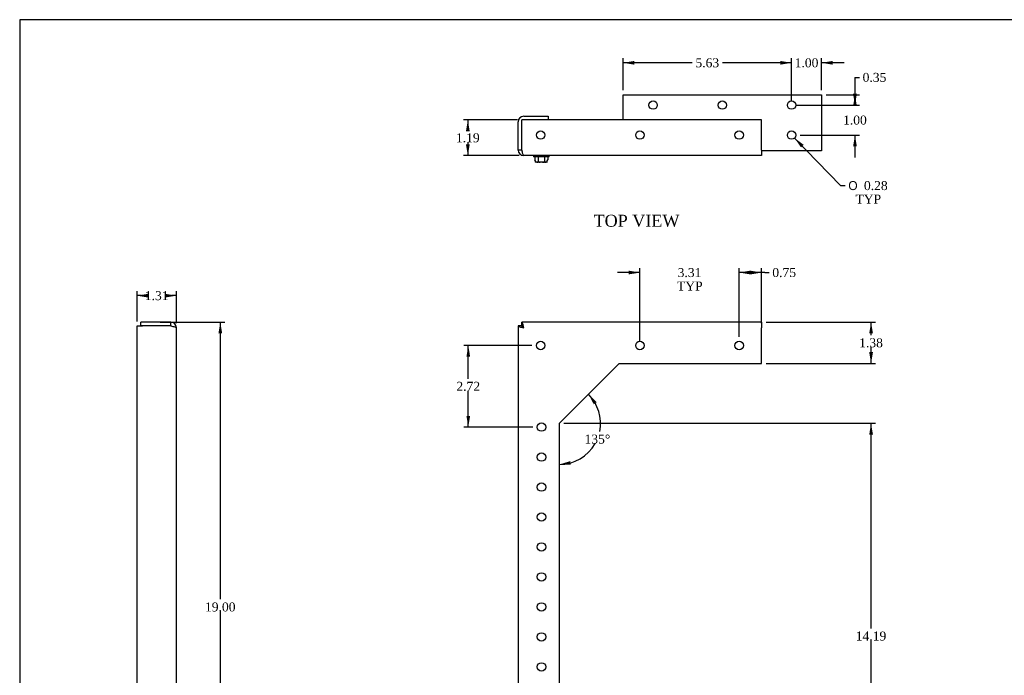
# Model space of a CAD drawing. Header units: inches. Extents: x 0.2 to 65.9, y -0.4 to 43.8.
# Tile 2 of 5: x 0.2 to 33, y 22 to 43.8. Entities that reach past the tile are written whole.
import ezdxf
from ezdxf.enums import TextEntityAlignment as Align

# ---------------------------------------------------------------- set-up
doc = ezdxf.new("R2010")
doc.units = ezdxf.units.IN
doc.header["$MEASUREMENT"] = 0
for name, color, linetype in [('COM55554-3', 7, 'Continuous'), ('COM55555-3', 7, 'Continuous'), ('Default', 7, 'Continuous'), ('SCC17994', 7, 'Continuous')]:
    doc.layers.add(name, color=color, linetype=linetype)
doc.styles.add('SEACAD_Solid_Edge_ANSI1_Symbols', font='txt')
doc.styles.add('SEACAD_Times_New_Roman', font='times.ttf')
doc.dimstyles.new('HAMMOND_(STH_-_48x32)', dxfattribs={"dimtxt": 0.3, "dimasz": 0.375, "dimexe": 0.15, "dimexo": 0.15, "dimgap": 0.075, "dimtad": 0, "dimtih": 1, "dimtoh": 1, "dimzin": 0, "dimdsep": 46, "dimtxsty": 'SEACAD_Times_New_Roman', "dimblk1": '_SE_FILLED', "dimblk2": '_SE_FILLED', "dimsah": 1, "dimcen": 0.15, "dimadec": 0, "dimazin": 0, "dimtfac": 0.8, "dimtofl": 0, "dimtmove": 1, "dimatfit": 3, "dimfxl": 1, "dimtolj": 1, "dimtzin": 0, "dimarcsym": 0})

# ---------------------------------------------------------------- blocks, each defined once
blk = doc.blocks.new('SE')
at = {"layer": 'COM55554-3', "color": 7, "linetype": 'Continuous'}
for p, q in [((18.18, 17.999), (20.18, 15.999)), ((20.305, 15.999), (20.305, 16.184)), ((20.305, 16.184), (26.93, 16.184)), ((26.93, 16.184), (26.93, 15.999)), ((20.18, 15.999), (20.305, 15.999)), ((26.93, 15.999), (26.93, 14.934)), ((26.93, 14.749), (26.93, 14.934)), ((26.93, 14.749), (18.18, 14.749))]:
    blk.add_line(p, q, dxfattribs=at)
for centre in [(19.115, 15.404), (21.115, 15.404), (23.115, 15.404), (25.115, 15.404)]:
    blk.add_circle(centre, 0.141, dxfattribs=at)
at = {"layer": 'COM55555-3', "color": 7, "linetype": 'Continuous'}
for p, q in [((16.93, 33.624), (16.805, 33.624)), ((16.805, 33.624), (16.805, 14.749)), ((16.931, 33.624), (16.931, 33.749)), ((24.93, 33.749), (16.931, 33.749)), ((24.93, 33.749), (24.93, 33.564)), ((24.93, 32.374), (24.93, 33.564)), ((18.18, 30.374), (20.18, 32.374)), ((20.18, 32.374), (24.93, 32.374)), ((18.18, 14.749), (18.18, 30.374)), ((16.99, 14.749), (16.805, 14.749)), ((16.99, 14.749), (18.18, 14.749))]:
    blk.add_line(p, q, dxfattribs=at)
for centre in [(17.555, 32.969), (20.868, 32.969), (24.18, 32.969), (17.585, 30.249), (17.585, 29.249), (17.585, 28.249), (17.585, 27.249), (17.585, 26.249), (17.585, 25.249), (17.585, 24.249), (17.585, 23.249), (17.585, 22.249), (17.585, 21.249), (17.585, 20.249), (17.585, 18.249), (17.585, 17.249), (17.585, 16.249)]:
    blk.add_circle(centre, 0.141, dxfattribs=at)
for points in [[(16.805, 33.624), (16.805, 33.619), (16.81, 33.614), (16.829, 33.604), (16.842, 33.599), (16.877, 33.589), (16.897, 33.584), (16.942, 33.574), (16.966, 33.569), (16.99, 33.564)], [(16.93, 33.624), (16.93, 33.619), (16.932, 33.614), (16.938, 33.604), (16.942, 33.599), (16.954, 33.589), (16.96, 33.584), (16.975, 33.574), (16.983, 33.569), (16.99, 33.564)], [(16.99, 33.564), (16.985, 33.588), (16.98, 33.612), (16.97, 33.657), (16.965, 33.677), (16.955, 33.712), (16.95, 33.725), (16.94, 33.744), (16.936, 33.749), (16.931, 33.749)], [(16.99, 33.564), (16.985, 33.572), (16.98, 33.579), (16.97, 33.594), (16.965, 33.601), (16.955, 33.612), (16.95, 33.616), (16.94, 33.622), (16.936, 33.624), (16.931, 33.624)]]:
    blk.add_open_spline(points, degree=3, knots=[0, 0, 0, 0, 0.25, 0.25, 0.5, 0.5, 0.75, 0.75, 1, 1, 1, 1], dxfattribs=at)
at = {"layer": 'SCC17994', "color": 7, "linetype": 'Continuous'}
for p, q in [((17.438, 19.375), (17.473, 19.435)), ((17.473, 19.435), (17.543, 19.435)), ((17.618, 19.435), (17.543, 19.435)), ((17.618, 19.435), (17.688, 19.435)), ((17.688, 19.435), (17.723, 19.375)), ((17.388, 19.289), (17.365, 19.249)), ((17.795, 19.249), (17.365, 19.249)), ((17.365, 19.249), (17.388, 19.209)), ((17.388, 19.289), (17.4, 19.309)), ((17.395, 19.289), (17.388, 19.289)), ((17.4, 19.188), (17.388, 19.209)), ((17.388, 19.209), (17.395, 19.209)), ((17.395, 19.289), (17.41, 19.289)), ((17.395, 19.209), (17.41, 19.209)), ((17.438, 19.375), (17.4, 19.309)), ((17.4, 19.188), (17.438, 19.123)), ((17.41, 19.289), (17.751, 19.289)), ((17.751, 19.209), (17.41, 19.209)), ((17.473, 19.063), (17.438, 19.123)), ((17.543, 19.063), (17.473, 19.063)), ((17.543, 19.063), (17.618, 19.063)), ((17.688, 19.063), (17.618, 19.063)), ((17.723, 19.123), (17.688, 19.063)), ((17.761, 19.309), (17.723, 19.375)), ((17.723, 19.123), (17.761, 19.188)), ((17.766, 19.289), (17.751, 19.289)), ((17.766, 19.209), (17.751, 19.209)), ((17.761, 19.309), (17.772, 19.289)), ((17.772, 19.209), (17.761, 19.188)), ((17.766, 19.289), (17.772, 19.289)), ((17.772, 19.209), (17.766, 19.209)), ((17.772, 19.289), (17.795, 19.249)), ((17.795, 19.249), (17.772, 19.209)), ((17.388, 15.289), (17.365, 15.249)), ((17.795, 15.249), (17.365, 15.249)), ((17.365, 15.249), (17.388, 15.209)), ((17.388, 15.289), (17.4, 15.309)), ((17.395, 15.289), (17.388, 15.289)), ((17.4, 15.188), (17.388, 15.209)), ((17.388, 15.209), (17.395, 15.209)), ((17.395, 15.289), (17.41, 15.289)), ((17.395, 15.209), (17.41, 15.209)), ((17.438, 15.375), (17.4, 15.309)), ((17.4, 15.188), (17.438, 15.123)), ((17.41, 15.289), (17.751, 15.289)), ((17.751, 15.209), (17.41, 15.209)), ((17.438, 15.375), (17.473, 15.435)), ((17.473, 15.063), (17.438, 15.123)), ((17.473, 15.435), (17.543, 15.435)), ((17.618, 15.435), (17.543, 15.435)), ((17.618, 15.435), (17.688, 15.435)), ((17.688, 15.435), (17.723, 15.375)), ((17.723, 15.123), (17.688, 15.063)), ((17.761, 15.309), (17.723, 15.375)), ((17.723, 15.123), (17.761, 15.188)), ((17.766, 15.289), (17.751, 15.289)), ((17.766, 15.209), (17.751, 15.209)), ((17.761, 15.309), (17.772, 15.289)), ((17.772, 15.209), (17.761, 15.188)), ((17.766, 15.289), (17.772, 15.289)), ((17.772, 15.209), (17.766, 15.209)), ((17.772, 15.289), (17.795, 15.249)), ((17.795, 15.249), (17.772, 15.209)), ((17.543, 15.063), (17.473, 15.063)), ((17.543, 15.063), (17.618, 15.063)), ((17.688, 15.063), (17.618, 15.063))]:
    blk.add_line(p, q, dxfattribs=at)
for centre in [(17.58, 19.249), (17.58, 15.249)]:
    blk.add_circle(centre, 0.26, dxfattribs=at)
for centre, start, end in [((17.58, 19.249), 13.213, 166.787), ((17.58, 19.249), 193.213, 346.787), ((17.58, 15.249), 13.213, 166.787), ((17.58, 15.249), 193.213, 346.787)]:
    blk.add_arc(centre, 0.175, start, end, dxfattribs=at)
blk = doc.blocks.new('SE1')
at = {"layer": 'COM55554-3', "color": 7, "linetype": 'Continuous'}
for p, q in [((20.305, 40.493), (20.305, 41.336)), ((20.305, 41.336), (26.93, 41.336)), ((26.93, 41.336), (26.93, 39.646)), ((26.93, 39.461), (24.93, 39.461)), ((26.93, 39.646), (26.93, 39.461))]:
    blk.add_line(p, q, dxfattribs=at)
for centre in [(21.305, 40.991), (23.618, 40.991), (25.93, 40.991), (25.93, 39.991)]:
    blk.add_circle(centre, 0.141, dxfattribs=at)
blk.add_arc((17.115, 39.646), 0.185, 180, 181.9881, dxfattribs=at)
at = {"layer": 'COM55555-3', "color": 7, "linetype": 'Continuous'}
for p, q in [((16.805, 39.49), (16.805, 40.433)), ((16.93, 39.49), (16.93, 40.433)), ((16.931, 39.49), (16.931, 40.493)), ((24.93, 40.493), (16.931, 40.493)), ((16.99, 40.618), (17.805, 40.618)), ((17.805, 40.618), (17.805, 40.493)), ((24.93, 39.49), (24.93, 40.493)), ((16.93, 39.49), (16.805, 39.49)), ((24.93, 39.49), (24.93, 39.305)), ((24.93, 39.305), (16.99, 39.305))]:
    blk.add_line(p, q, dxfattribs=at)
for centre in [(17.555, 39.992), (20.868, 39.992), (24.18, 39.992)]:
    blk.add_circle(centre, 0.141, dxfattribs=at)
for centre, radius, start, end in [((16.99, 40.433), 0.185, 90, 180), ((16.99, 40.433), 0.06, 176.5087, 180), ((16.99, 39.49), 0.185, 180, 270), ((16.99, 39.49), 0.06, 180, 203.5133)]:
    blk.add_arc(centre, radius, start, end, dxfattribs=at)
blk.add_open_spline([(16.99, 39.305), (16.985, 39.305), (16.98, 39.31), (16.97, 39.329), (16.965, 39.342), (16.955, 39.377), (16.95, 39.397), (16.94, 39.442), (16.936, 39.466), (16.931, 39.49)], degree=3, knots=[0, 0, 0, 0, 0.25, 0.25, 0.5, 0.5, 0.75, 0.75, 1, 1, 1, 1], dxfattribs=at)
at = {"layer": 'SCC17994', "color": 7, "linetype": 'Continuous'}
for p, q in [((17.32, 39.305), (17.32, 39.262)), ((17.84, 39.262), (17.32, 39.262)), ((17.365, 39.262), (17.365, 39.16)), ((17.388, 39.135), (17.365, 39.16)), ((17.388, 39.086), (17.388, 39.135)), ((17.473, 39.262), (17.473, 39.11)), ((17.688, 39.262), (17.688, 39.11)), ((17.772, 39.135), (17.795, 39.16)), ((17.772, 39.086), (17.772, 39.135)), ((17.795, 39.262), (17.795, 39.16)), ((17.84, 39.262), (17.84, 39.305)), ((17.4, 39.085), (17.395, 39.085)), ((17.438, 39.085), (17.4, 39.085)), ((17.543, 39.085), (17.438, 39.085)), ((17.618, 39.085), (17.543, 39.085)), ((17.723, 39.085), (17.618, 39.085)), ((17.761, 39.085), (17.723, 39.085)), ((17.766, 39.085), (17.761, 39.085))]:
    blk.add_line(p, q, dxfattribs=at)
for centre, radius, start, end in [((17.399, 39.16), 0.0754, 261.9296, 270.8745), ((17.762, 39.16), 0.0753, 269.1196, 278.0764)]:
    blk.add_arc(centre, radius, start, end, dxfattribs=at)
for points, knots in [([(17.438, 39.085), (17.441, 39.085), (17.445, 39.085), (17.451, 39.086), (17.455, 39.086), (17.461, 39.089), (17.464, 39.091), (17.469, 39.096), (17.47, 39.098), (17.472, 39.103), (17.473, 39.106), (17.473, 39.11)], [0, 0, 0, 0, 0.25, 0.25, 0.5, 0.5, 0.75, 0.75, 0.875, 0.875, 1, 1, 1, 1]), ([(17.473, 39.11), (17.473, 39.106), (17.474, 39.103), (17.479, 39.098), (17.481, 39.096), (17.487, 39.093), (17.49, 39.091), (17.497, 39.089), (17.5, 39.088), (17.509, 39.086), (17.516, 39.086), (17.529, 39.085), (17.536, 39.085), (17.543, 39.085)], [0, 0, 0, 0, 0.125, 0.125, 0.25, 0.25, 0.375, 0.375, 0.5, 0.5, 0.75, 0.75, 1, 1, 1, 1]), ([(17.618, 39.085), (17.625, 39.085), (17.632, 39.085), (17.645, 39.086), (17.651, 39.086), (17.664, 39.089), (17.671, 39.091), (17.68, 39.096), (17.682, 39.098), (17.686, 39.103), (17.688, 39.107), (17.688, 39.11)], [0, 0, 0, 0, 0.25, 0.25, 0.5, 0.5, 0.75, 0.75, 0.875, 0.875, 1, 1, 1, 1]), ([(17.688, 39.11), (17.688, 39.106), (17.689, 39.103), (17.691, 39.098), (17.692, 39.096), (17.696, 39.091), (17.7, 39.089), (17.709, 39.085), (17.716, 39.085), (17.723, 39.085)], [0, 0, 0, 0, 0.125, 0.125, 0.25, 0.25, 0.5, 0.5, 1, 1, 1, 1]), ([(17.395, 39.085), (17.394, 39.085), (17.393, 39.085), (17.391, 39.085), (17.389, 39.085), (17.388, 39.086)], [0, 0, 0, 0, 0.5, 0.5, 1, 1, 1, 1]), ([(17.766, 39.085), (17.767, 39.085), (17.768, 39.085), (17.77, 39.085), (17.771, 39.085), (17.771, 39.085)], [0, 0, 0, 0, 0.5, 0.5, 0.8057398, 0.8057398, 0.8057398, 0.8057398])]:
    blk.add_open_spline(points, degree=3, knots=knots, dxfattribs=at)
blk = doc.blocks.new('SE3')
at = {"layer": 'COM55554-3', "color": 7, "linetype": 'Continuous'}
for p, q in [((4.085, 16.184), (3.366, 16.184)), ((3.366, 16.184), (3.366, 16.059)), ((4.085, 16.059), (3.366, 16.059))]:
    blk.add_line(p, q, dxfattribs=at)
at = {"layer": 'COM55555-3', "color": 7, "linetype": 'Continuous'}
for p, q in [((4.085, 33.624), (4.27, 33.624)), ((4.085, 14.749), (4.085, 33.624)), ((4.21, 33.624), (4.21, 33.749)), ((5.212, 33.749), (4.21, 33.749)), ((5.212, 33.624), (4.21, 33.624)), ((5.212, 33.624), (4.27, 33.624)), ((5.212, 33.624), (5.212, 33.749)), ((5.397, 14.749), (5.397, 33.564)), ((4.27, 14.749), (4.085, 14.749)), ((5.212, 14.749), (4.27, 14.749)), ((5.397, 14.749), (5.212, 14.749))]:
    blk.add_line(p, q, dxfattribs=at)
for radius, start in [(0.185, 0), (0.06, 66.4867)]:
    blk.add_arc((5.212, 33.564), radius, start, 90, dxfattribs=at)
blk.add_open_spline([(5.212, 33.624), (5.236, 33.619), (5.261, 33.614), (5.305, 33.604), (5.326, 33.599), (5.36, 33.589), (5.374, 33.584), (5.392, 33.574), (5.397, 33.569), (5.397, 33.564)], degree=3, knots=[0, 0, 0, 0, 0.25, 0.25, 0.5, 0.5, 0.75, 0.75, 1, 1, 1, 1], dxfattribs=at)
at = {"layer": 'SCC17994', "color": 7, "linetype": 'Continuous'}
for p, q in [((5.441, 19.509), (5.397, 19.509)), ((5.441, 18.989), (5.441, 19.509)), ((5.441, 19.435), (5.593, 19.435)), ((5.593, 19.435), (5.618, 19.435)), ((5.618, 19.435), (5.618, 19.375)), ((5.441, 19.249), (5.543, 19.249)), ((5.441, 19.063), (5.593, 19.063)), ((5.568, 19.289), (5.543, 19.249)), ((5.543, 19.249), (5.568, 19.209)), ((5.617, 19.289), (5.568, 19.289)), ((5.568, 19.209), (5.617, 19.209)), ((5.618, 19.063), (5.593, 19.063)), ((5.617, 19.209), (5.618, 19.209)), ((5.618, 19.375), (5.618, 19.309)), ((5.618, 19.309), (5.618, 19.289)), ((5.618, 19.209), (5.618, 19.188)), ((5.618, 19.188), (5.618, 19.123)), ((5.618, 19.123), (5.618, 19.063)), ((5.397, 18.989), (5.441, 18.989)), ((5.441, 15.509), (5.397, 15.509)), ((5.441, 15.509), (5.441, 14.989)), ((5.441, 15.435), (5.593, 15.435)), ((5.441, 15.249), (5.543, 15.249)), ((5.568, 15.289), (5.543, 15.249)), ((5.543, 15.249), (5.568, 15.209)), ((5.617, 15.289), (5.568, 15.289)), ((5.568, 15.209), (5.617, 15.209)), ((5.593, 15.435), (5.618, 15.435)), ((5.617, 15.209), (5.618, 15.209)), ((5.618, 15.435), (5.618, 15.375)), ((5.618, 15.375), (5.618, 15.309)), ((5.618, 15.309), (5.618, 15.289)), ((5.618, 15.209), (5.618, 15.188)), ((5.618, 15.188), (5.618, 15.123)), ((5.618, 15.123), (5.618, 15.063)), ((5.397, 14.989), (5.441, 14.989)), ((5.441, 15.063), (5.593, 15.063)), ((5.618, 15.063), (5.593, 15.063))]:
    blk.add_line(p, q, dxfattribs=at)
for centre, start, end in [((5.393, 19.307), 355.3299, 0.5119), ((5.393, 19.19), 359.4847, 4.6736), ((5.393, 15.307), 355.3299, 0.5119), ((5.393, 15.19), 359.4847, 4.6736)]:
    blk.add_arc(centre, 0.225, start, end, dxfattribs=at)
for points, knots in [([(5.618, 19.375), (5.618, 19.38), (5.617, 19.386), (5.617, 19.398), (5.616, 19.403), (5.613, 19.415), (5.611, 19.42), (5.606, 19.428), (5.604, 19.43), (5.599, 19.434), (5.596, 19.435), (5.593, 19.435)], [0, 0, 0, 0, 0.25, 0.25, 0.5, 0.5, 0.75, 0.75, 0.875, 0.875, 1, 1, 1, 1]), ([(5.593, 19.063), (5.596, 19.063), (5.599, 19.064), (5.604, 19.067), (5.606, 19.07), (5.611, 19.077), (5.613, 19.083), (5.617, 19.1), (5.618, 19.111), (5.618, 19.123)], [0, 0, 0, 0, 0.125, 0.125, 0.25, 0.25, 0.5, 0.5, 1, 1, 1, 1]), ([(5.618, 15.375), (5.618, 15.38), (5.617, 15.386), (5.617, 15.398), (5.616, 15.403), (5.613, 15.415), (5.611, 15.42), (5.606, 15.428), (5.604, 15.43), (5.599, 15.434), (5.596, 15.435), (5.593, 15.435)], [0, 0, 0, 0, 0.25, 0.25, 0.5, 0.5, 0.75, 0.75, 0.875, 0.875, 1, 1, 1, 1]), ([(5.593, 15.063), (5.596, 15.063), (5.599, 15.064), (5.604, 15.067), (5.606, 15.07), (5.611, 15.077), (5.613, 15.083), (5.617, 15.1), (5.618, 15.111), (5.618, 15.123)], [0, 0, 0, 0, 0.125, 0.125, 0.25, 0.25, 0.5, 0.5, 1, 1, 1, 1])]:
    blk.add_open_spline(points, degree=3, knots=knots, dxfattribs=at)
blk = doc.blocks.new('DMBLK8400')
at = {"layer": 'Default', "linetype": 'Continuous', "transparency": 16777216}
for points in [[(24.555, 35.467), (24.18, 35.404), (24.555, 35.342)], [(24.555, 35.467), (24.555, 35.342), (24.93, 35.404)]]:
    blk.add_hatch(color=7, dxfattribs=at).paths.add_polyline_path(points)
at = {"layer": 'Default', "color": 7, "linetype": 'Continuous', "transparency": 16777216}
for p, q in [((24.18, 33.259), (24.18, 35.554)), ((24.93, 33.714), (24.93, 35.554)), ((25.031, 35.404), (24.18, 35.404)), ((25.031, 35.404), (25.181, 35.404))]:
    blk.add_line(p, q, dxfattribs=at)
at = {"layer": 'Default', "color": 7, "linetype": 'Continuous', "transparency": 16777216, "style": 'SEACAD_Times_New_Roman'}
blk.add_text('0.75', height=0.3, dxfattribs=at).set_placement((25.286, 35.554), align=Align.TOP_LEFT)
blk = doc.blocks.new('_SE_FILLED')
at = {"color": 0}
blk.add_line((0, 0), (-1, 0), dxfattribs=at)
blk.add_solid([(0, 0), (-1, -0.1665), (-1, 0.1665), (0, 0)], dxfattribs=at)
blk = doc.blocks.new('DMBLK8401')
at = {"layer": 'Default', "linetype": 'Continuous', "transparency": 16777216}
for points in [[(20.493, 35.467), (20.493, 35.342), (20.868, 35.404)], [(24.555, 35.467), (24.18, 35.404), (24.555, 35.342)]]:
    blk.add_hatch(color=7, dxfattribs=at).paths.add_polyline_path(points)
at = {"layer": 'Default', "color": 7, "linetype": 'Continuous', "transparency": 16777216}
for p, q in [((20.868, 33.119), (20.868, 35.554)), ((24.18, 33.259), (24.18, 35.554)), ((20.868, 35.404), (20.118, 35.404)), ((24.93, 35.404), (24.18, 35.404))]:
    blk.add_line(p, q, dxfattribs=at)
at = {"layer": 'Default', "color": 7, "linetype": 'Continuous', "transparency": 16777216, "style": 'SEACAD_Times_New_Roman'}
for s, p in [('3.31', (22.126, 35.554)), ('TYP', (22.105, 35.104))]:
    blk.add_text(s, height=0.3, dxfattribs=at).set_placement(p, align=Align.TOP_LEFT)
blk = doc.blocks.new('DMBLK8407')
at = {"layer": 'Default', "linetype": 'Continuous', "transparency": 16777216}
for points in [[(15.077, 32.594), (15.202, 32.594), (15.14, 32.969)], [(15.077, 30.624), (15.14, 30.249), (15.202, 30.624)]]:
    blk.add_hatch(color=7, dxfattribs=at).paths.add_polyline_path(points)
at = {"layer": 'Default', "color": 7, "linetype": 'Continuous', "transparency": 16777216}
for p, q in [((17.265, 32.969), (14.99, 32.969)), ((15.14, 31.864), (15.14, 32.969)), ((15.14, 30.249), (15.14, 31.459)), ((17.295, 30.249), (14.99, 30.249))]:
    blk.add_line(p, q, dxfattribs=at)
at = {"layer": 'Default', "color": 7, "linetype": 'Continuous', "transparency": 16777216, "style": 'SEACAD_Times_New_Roman'}
blk.add_text('2.72', height=0.3, dxfattribs=at).set_placement((14.742, 31.759), align=Align.TOP_LEFT)
blk = doc.blocks.new('DMBLK8408')
at = {"layer": 'Default', "linetype": 'Continuous', "transparency": 16777216}
for points in [[(6.926, 33.374), (6.864, 33.749), (6.801, 33.374)], [(6.926, 15.124), (6.801, 15.124), (6.864, 14.749)]]:
    blk.add_hatch(color=7, dxfattribs=at).paths.add_polyline_path(points)
at = {"layer": 'Default', "color": 7, "linetype": 'Continuous', "transparency": 16777216}
for p, q in [((4.861, 33.749), (7.014, 33.749)), ((6.864, 33.749), (6.864, 24.504)), ((6.864, 24.099), (6.864, 14.749)), ((4.891, 14.749), (7.014, 14.749))]:
    blk.add_line(p, q, dxfattribs=at)
at = {"layer": 'Default', "color": 7, "linetype": 'Continuous', "transparency": 16777216, "style": 'SEACAD_Times_New_Roman'}
blk.add_text('19.00', height=0.3, dxfattribs=at).set_placement((6.352, 24.399), align=Align.TOP_LEFT)
blk = doc.blocks.new('DMBLK8410')
at = {"layer": 'Default', "linetype": 'Continuous', "transparency": 16777216}
for points in [[(15.062, 40.118), (15.187, 40.118), (15.125, 40.493)], [(15.062, 39.68), (15.125, 39.305), (15.187, 39.68)]]:
    blk.add_hatch(color=7, dxfattribs=at).paths.add_polyline_path(points)
at = {"layer": 'Default', "color": 7, "linetype": 'Continuous', "transparency": 16777216}
for p, q in [((16.781, 40.493), (14.975, 40.493)), ((15.125, 40.493), (15.125, 40.154)), ((15.125, 39.749), (15.125, 39.305)), ((16.84, 39.305), (14.975, 39.305))]:
    blk.add_line(p, q, dxfattribs=at)
at = {"layer": 'Default', "color": 7, "linetype": 'Continuous', "transparency": 16777216, "style": 'SEACAD_Times_New_Roman'}
blk.add_text('1.19', height=0.3, dxfattribs=at).set_placement((14.727, 40.049), align=Align.TOP_LEFT)
blk = doc.blocks.new('DMBLK8411')
at = {"layer": 'Default', "linetype": 'Continuous', "transparency": 16777216}
for points in [[(25.555, 42.463), (25.555, 42.338), (25.93, 42.401)], [(27.305, 42.463), (26.93, 42.401), (27.305, 42.338)]]:
    blk.add_hatch(color=7, dxfattribs=at).paths.add_polyline_path(points)
at = {"layer": 'Default', "color": 7, "linetype": 'Continuous', "transparency": 16777216}
for p, q in [((25.93, 42.401), (25.18, 42.401)), ((25.93, 41.141), (25.93, 42.551)), ((26.93, 41.486), (26.93, 42.551)), ((27.68, 42.401), (26.93, 42.401))]:
    blk.add_line(p, q, dxfattribs=at)
at = {"layer": 'Default', "color": 7, "linetype": 'Continuous', "transparency": 16777216, "style": 'SEACAD_Times_New_Roman'}
blk.add_text('1.00', height=0.3, dxfattribs=at).set_placement((26.032, 42.551), align=Align.TOP_LEFT)
blk = doc.blocks.new('DMBLK8412')
at = {"layer": 'Default', "linetype": 'Continuous', "transparency": 16777216}
for points in [[(20.68, 42.463), (20.305, 42.401), (20.68, 42.338)], [(25.555, 42.463), (25.555, 42.338), (25.93, 42.401)]]:
    blk.add_hatch(color=7, dxfattribs=at).paths.add_polyline_path(points)
at = {"layer": 'Default', "color": 7, "linetype": 'Continuous', "transparency": 16777216}
for p, q in [((20.305, 41.486), (20.305, 42.551)), ((22.615, 42.401), (20.305, 42.401)), ((25.93, 42.401), (23.621, 42.401)), ((25.93, 41.141), (25.93, 42.551))]:
    blk.add_line(p, q, dxfattribs=at)
at = {"layer": 'Default', "color": 7, "linetype": 'Continuous', "transparency": 16777216, "style": 'SEACAD_Times_New_Roman'}
blk.add_text('5.63', height=0.3, dxfattribs=at).set_placement((22.72, 42.551), align=Align.TOP_LEFT)
blk = doc.blocks.new('DMBLK8413')
at = {"layer": 'Default', "linetype": 'Continuous', "transparency": 16777216}
for points in [[(28.107, 41.366), (27.982, 41.366), (28.045, 40.991)], [(28.107, 40.961), (28.045, 41.336), (27.982, 40.961)]]:
    blk.add_hatch(color=7, dxfattribs=at).paths.add_polyline_path(points)
at = {"layer": 'Default', "color": 7, "linetype": 'Continuous', "transparency": 16777216}
for p, q in [((28.045, 41.915), (28.195, 41.915)), ((28.045, 41.915), (28.045, 40.991)), ((27.08, 41.336), (28.195, 41.336)), ((26.08, 40.991), (28.195, 40.991))]:
    blk.add_line(p, q, dxfattribs=at)
at = {"layer": 'Default', "color": 7, "linetype": 'Continuous', "transparency": 16777216, "style": 'SEACAD_Times_New_Roman'}
blk.add_text('0.35', height=0.3, dxfattribs=at).set_placement((28.3, 42.065), align=Align.TOP_LEFT)
blk = doc.blocks.new('DMBLK8414')
at = {"layer": 'Default', "linetype": 'Continuous', "transparency": 16777216}
for points in [[(28.107, 41.366), (27.982, 41.366), (28.045, 40.991)], [(28.107, 39.616), (28.045, 39.991), (27.982, 39.616)]]:
    blk.add_hatch(color=7, dxfattribs=at).paths.add_polyline_path(points)
at = {"layer": 'Default', "color": 7, "linetype": 'Continuous', "transparency": 16777216}
for p, q in [((28.045, 41.741), (28.045, 40.991)), ((26.08, 40.991), (28.195, 40.991)), ((26.221, 39.991), (28.195, 39.991)), ((28.045, 39.991), (28.045, 39.241))]:
    blk.add_line(p, q, dxfattribs=at)
at = {"layer": 'Default', "color": 7, "linetype": 'Continuous', "transparency": 16777216, "style": 'SEACAD_Times_New_Roman'}
blk.add_text('1.00', height=0.3, dxfattribs=at).set_placement((27.647, 40.641), align=Align.TOP_LEFT)
blk = doc.blocks.new('DMBLK8422')
at = {"layer": 'Default', "linetype": 'Continuous', "transparency": 16777216}
blk.add_hatch(color=7, dxfattribs=at).paths.add_polyline_path([(26.334, 39.665), (26.028, 39.891), (26.244, 39.578)])
at = {"layer": 'Default', "color": 7, "linetype": 'Continuous', "transparency": 16777216}
for p, q in [((26.028, 39.891), (27.567, 38.305)), ((27.567, 38.305), (27.717, 38.305))]:
    blk.add_line(p, q, dxfattribs=at)
for s, style, p in [('O', 'SEACAD_Solid_Edge_ANSI1_Symbols', (27.822, 38.455)), ('0.28', 'SEACAD_Times_New_Roman', (28.344, 38.455)), ('TYP', 'SEACAD_Times_New_Roman', (28.061, 38.005))]:
    blk.add_text(s, height=0.3, dxfattribs=dict(at, style=style)).set_placement(p, align=Align.TOP_LEFT)
blk = doc.blocks.new('DMBLK8424')
at = {"layer": 'Default', "linetype": 'Continuous', "transparency": 16777216}
for points in [[(19.427, 31.083), (19.151, 31.344), (19.328, 31.008)], [(18.543, 29.114), (18.18, 29.001), (18.56, 28.99)]]:
    blk.add_hatch(color=7, dxfattribs=at).paths.add_polyline_path(points)
at = {"layer": 'Default', "color": 7, "linetype": 'Continuous', "transparency": 16777216}
for start, end in [(348.6448, 45), (270, 330.5296)]:
    blk.add_arc((18.18, 30.374), 1.372, start, end, dxfattribs=at)
at = {"layer": 'Default', "color": 7, "linetype": 'Continuous', "transparency": 16777216, "style": 'SEACAD_Times_New_Roman'}
blk.add_text('135°', height=0.3, dxfattribs=at).set_placement((19.018, 29.998), align=Align.TOP_LEFT)
blk = doc.blocks.new('DMBLK8425')
at = {"layer": 'Default', "linetype": 'Continuous', "transparency": 16777216}
for points in [[(28.645, 33.374), (28.582, 33.749), (28.52, 33.374)], [(28.645, 32.749), (28.52, 32.749), (28.582, 32.374)]]:
    blk.add_hatch(color=7, dxfattribs=at).paths.add_polyline_path(points)
at = {"layer": 'Default', "color": 7, "linetype": 'Continuous', "transparency": 16777216}
for p, q in [((25.08, 33.749), (28.732, 33.749)), ((28.582, 33.316), (28.582, 33.749)), ((28.582, 32.374), (28.582, 32.911)), ((25.08, 32.374), (28.732, 32.374))]:
    blk.add_line(p, q, dxfattribs=at)
at = {"layer": 'Default', "color": 7, "linetype": 'Continuous', "transparency": 16777216, "style": 'SEACAD_Times_New_Roman'}
blk.add_text('1.38', height=0.3, dxfattribs=at).set_placement((28.184, 33.211), align=Align.TOP_LEFT)
blk = doc.blocks.new('DMBLK8427')
at = {"layer": 'Default', "linetype": 'Continuous', "transparency": 16777216}
for points in [[(28.645, 29.999), (28.582, 30.374), (28.52, 29.999)], [(28.645, 16.559), (28.52, 16.559), (28.582, 16.184)]]:
    blk.add_hatch(color=7, dxfattribs=at).paths.add_polyline_path(points)
at = {"layer": 'Default', "color": 7, "linetype": 'Continuous', "transparency": 16777216}
for p, q in [((18.33, 30.374), (28.732, 30.374)), ((28.582, 23.534), (28.582, 30.374)), ((28.582, 16.184), (28.582, 23.129)), ((27.08, 16.184), (28.732, 16.184))]:
    blk.add_line(p, q, dxfattribs=at)
at = {"layer": 'Default', "color": 7, "linetype": 'Continuous', "transparency": 16777216, "style": 'SEACAD_Times_New_Roman'}
blk.add_text('14.19', height=0.3, dxfattribs=at).set_placement((28.07, 23.429), align=Align.TOP_LEFT)
blk = doc.blocks.new('DMBLK8429')
at = {"layer": 'Default', "linetype": 'Continuous', "transparency": 16777216}
for points in [[(4.46, 34.695), (4.085, 34.633), (4.46, 34.57)], [(5.022, 34.695), (5.022, 34.57), (5.397, 34.633)]]:
    blk.add_hatch(color=7, dxfattribs=at).paths.add_polyline_path(points)
at = {"layer": 'Default', "color": 7, "linetype": 'Continuous', "transparency": 16777216}
for p, q in [((4.085, 33.774), (4.085, 34.783)), ((4.238, 34.633), (4.085, 34.633)), ((5.397, 34.633), (5.244, 34.633)), ((5.397, 33.714), (5.397, 34.783))]:
    blk.add_line(p, q, dxfattribs=at)
at = {"layer": 'Default', "color": 7, "linetype": 'Continuous', "transparency": 16777216, "style": 'SEACAD_Times_New_Roman'}
blk.add_text('1.31', height=0.3, dxfattribs=at).set_placement((4.343, 34.783), align=Align.TOP_LEFT)
blk = doc.blocks.new('BORDER')
at = {"layer": 'Default', "color": 7, "linetype": 'Continuous'}
for p, q in [((0, 27.86), (-41.86, 27.86)), ((-41.86, 27.86), (-41.86, 0))]:
    blk.add_line(p, q, dxfattribs=at)

msp = doc.modelspace()

# ---------------------------------------------------------------- block references
at = {"layer": 'Default', "color": 7, "xscale": 1.57, "yscale": 1.57, "zscale": 1.57}
msp.add_blockref('BORDER', (65.889, 0.099), dxfattribs=at)
at = {"layer": 'Default'}
for name in ['SE1', 'SE3', 'SE']:
    msp.add_blockref(name, (0, 0), dxfattribs=at)

# ---------------------------------------------------------------- texts
at = {"layer": 'Default', "color": 7, "linetype": 'Continuous', "style": 'SEACAD_Times_New_Roman'}
msp.add_text('TOP VIEW', height=0.4, dxfattribs=at).set_placement((19.32, 37.333), align=Align.TOP_LEFT)

# ---------------------------------------------------------------- dimensions: what is measured, and where the dimension line sits
at = {"layer": 'Default', "color": 7, "linetype": 'Continuous'}
for base, p1, p2, text, picture, middle in [((20.305403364, 42.400691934), (25.930403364, 40.991350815), (20.305403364, 41.336350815), '\\A1;<>', 'DMBLK8412', (23.117903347, 42.400691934)), ((25.93, 42.401), (26.93, 41.336), (25.93, 40.991), '\\A1;<>', 'DMBLK8411', (26.43, 42.401)), ((20.868, 35.404), (24.18, 33.109), (20.868, 32.969), '\\A1;<>\\PTYP', 'DMBLK8401', (22.524, 35.404)), ((4.085, 34.633), (5.397, 33.564), (4.085, 33.624), '\\A1;<>', 'DMBLK8429', (4.741, 34.633))]:
    dim = msp.add_linear_dim(base=base, p1=p1, p2=p2, text=text, dimstyle='HAMMOND_(STH_-_48x32)', override={"dimtmove": 0}, dxfattribs=at)
    dim.commit()
    dim.dimension.update_dxf_attribs({"geometry": picture, "text_midpoint": middle, "dimtype": 160})
dim = msp.add_linear_dim(base=(28.044676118, 40.991350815), p1=(26.930403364, 41.336350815), p2=(25.930403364, 40.991350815), angle=90, text='\\A1;<>', dimstyle='HAMMOND_(STH_-_48x32)', dxfattribs=at)
dim.commit()
dim.dimension.update_dxf_attribs({"geometry": 'DMBLK8413', "text_midpoint": (28.194676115, 41.914537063), "dimtype": 160})
for base, p1, p2, angle, picture, middle, dimtype in [((28.045, 39.991), (25.93, 40.991), (26.071, 39.991), 90, 'DMBLK8414', (28.045, 40.491), 160), ((15.125, 39.305), (16.931, 40.493), (16.99, 39.305), 90, 'DMBLK8410', (15.125, 39.899), 160), ((6.864, 33.749), (4.711, 33.749), (4.741, 14.749), 270.0905, 'DMBLK8408', (6.864, 24.249), 161), ((28.582110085, 32.373697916), (24.930403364, 32.373697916), (24.930403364, 33.748697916), 90, 'DMBLK8425', (28.582110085, 33.061197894), 161), ((15.14, 32.969), (17.445, 30.249), (17.415, 32.969), 90, 'DMBLK8407', (15.14, 31.609), 160), ((28.582, 30.374), (20.305, 16.184), (18.18, 30.374), 90, 'DMBLK8427', (28.582, 23.279), 160)]:
    dim = msp.add_linear_dim(base=base, p1=p1, p2=p2, angle=angle, text='\\A1;<>', dimstyle='HAMMOND_(STH_-_48x32)', override={"dimtmove": 0}, dxfattribs=at)
    dim.commit()
    dim.dimension.update_dxf_attribs({"geometry": picture, "text_midpoint": middle, "dimtype": dimtype})
dim = msp.add_diameter_dim_2p(p1=(25.833, 40.092), p2=(26.028, 39.891), text='\\A1;<>\\PTYP', dimstyle='HAMMOND_(STH_-_48x32)', override={"dimtmove": 0}, dxfattribs=at)
dim.commit()
dim.dimension.update_dxf_attribs({"geometry": 'DMBLK8422', "text_midpoint": (27.717, 38.305), "dimtype": 163})
dim = msp.add_linear_dim(base=(24.18, 35.404), p1=(24.93, 33.564), p2=(24.18, 33.109), text='\\A1;<>', dimstyle='HAMMOND_(STH_-_48x32)', dxfattribs=at)
dim.commit()
dim.dimension.update_dxf_attribs({"geometry": 'DMBLK8400', "text_midpoint": (25.181, 35.404), "dimtype": 160})
dim = msp.add_angular_dim_2l(base=(19.448, 29.848), line1=((18.18, 30.374), (20.18, 32.374)), line2=((18.18, 30.374), (18.18, 14.749)), text='\\A1;<>', dimstyle='HAMMOND_(STH_-_48x32)', override={"dimtmove": 0}, dxfattribs=at)
dim.commit()
dim.dimension.update_dxf_attribs({"geometry": 'DMBLK8424', "text_midpoint": (19.448, 29.848), "dimtype": 162})

doc.saveas('drawing.dxf')
